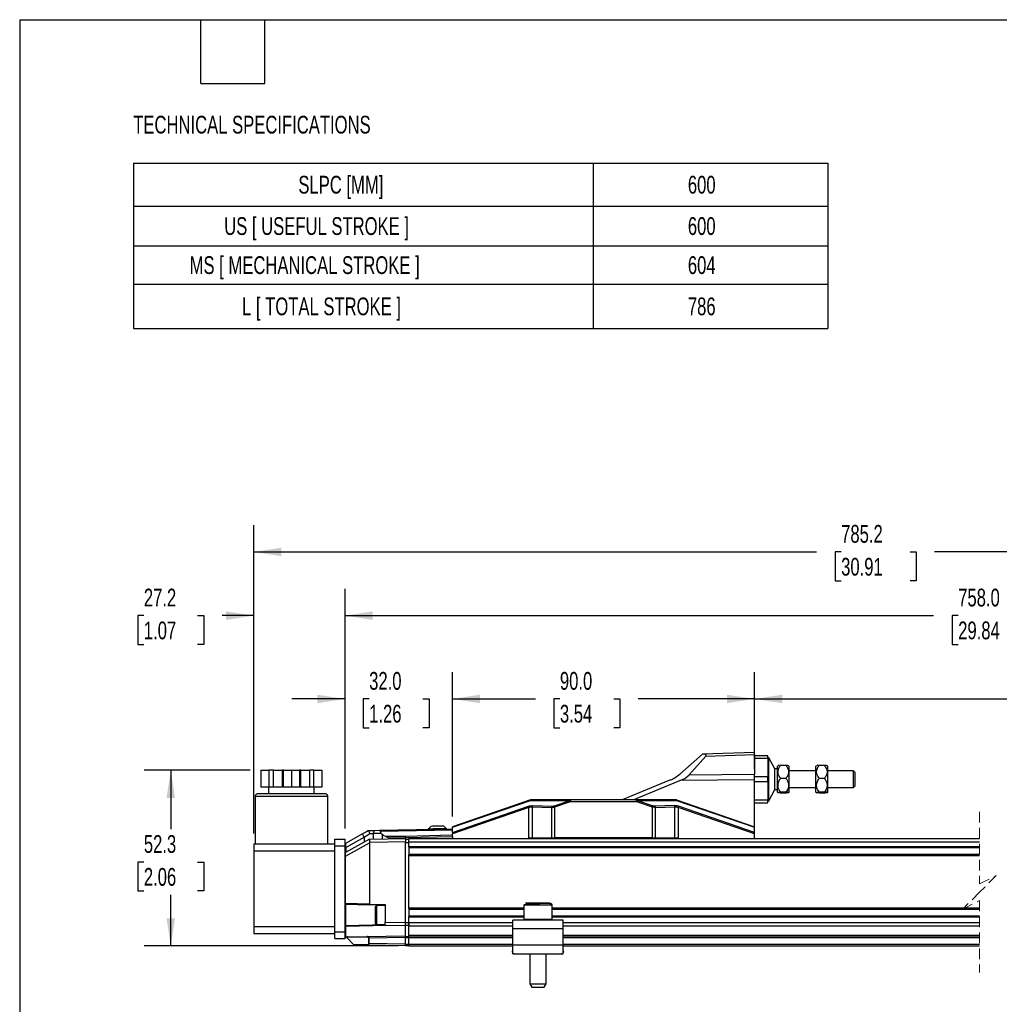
# Model space of a CAD drawing. Header units: millimetres. Extents: x 16 to 683, y 16 to 524.
# Tile 2 of 12: x 16 to 308, y 231 to 524. Entities that reach past the tile are written whole.
import ezdxf

# ---------------------------------------------------------------- set-up
doc = ezdxf.new("R2010")
doc.units = ezdxf.units.MM
doc.header["$LTSCALE"] = 2.5
doc.linetypes.add('HIDDEN', pattern=[1.905, 1.27, -0.635])
doc.layers.add('DIMENSIONS', color=140, linetype='Continuous', lineweight=25)
doc.layers.add('TEXT', color=140, linetype='Continuous', lineweight=25)
doc.styles.add('SLDTEXTSTYLE0', font='TXT', dxfattribs={"width": 0.7})
doc.dimstyles.new('SLDDIMSTYLE0', dxfattribs={"dimtxt": 5.39502, "dimasz": 8.255, "dimexe": 0, "dimexo": 0.0625, "dimgap": 1.348755, "dimtad": 0, "dimtih": 1, "dimtoh": 1, "dimrnd": 1e-09, "dimzin": 4, "dimdsep": 46, "dimtxsty": 'SLDTEXTSTYLE0', "dimsah": 1, "dimcen": 0.09, "dimadec": 0, "dimazin": 1, "dimtfac": 1, "dimtmove": 0, "dimatfit": 0, "dimfxl": 0, "dimfrac": 2, "dimtolj": 1, "dimtzin": 12, "dimarcsym": 0})
doc.dimstyles.new('SLDDIMSTYLE1', dxfattribs={"dimtxt": 5.39502, "dimasz": 8.255, "dimexe": 0, "dimexo": 0.0625, "dimgap": 1.348755, "dimtad": 0, "dimtih": 1, "dimtoh": 1, "dimrnd": 1e-09, "dimzin": 4, "dimdsep": 46, "dimtxsty": 'SLDTEXTSTYLE0', "dimsah": 1, "dimcen": 0.09, "dimadec": 0, "dimazin": 1, "dimtfac": 1, "dimtofl": 0, "dimtmove": 0, "dimatfit": 3, "dimfxl": 0, "dimfrac": 2, "dimtolj": 1, "dimtzin": 12, "dimarcsym": 0})
doc.dimstyles.new('SLDDIMSTYLE2', dxfattribs={"dimtxt": 5.39502, "dimasz": 8.255, "dimexe": 0, "dimexo": 0.0625, "dimgap": 1.348755, "dimtad": 0, "dimtih": 1, "dimtoh": 1, "dimrnd": 1e-09, "dimzin": 12, "dimdsep": 46, "dimtxsty": 'SLDTEXTSTYLE0', "dimsah": 1, "dimcen": 0.09, "dimadec": 0, "dimazin": 3, "dimtfac": 1, "dimtofl": 0, "dimtmove": 0, "dimatfit": 3, "dimfxl": 0, "dimfrac": 2, "dimtolj": 1, "dimtzin": 12, "dimarcsym": 0})
doc.dimstyles.new('SLDDIMSTYLE3', dxfattribs={"dimtxt": 5.39502, "dimasz": 8.255, "dimexe": 0, "dimexo": 0.0625, "dimgap": 1.348755, "dimtad": 0, "dimtih": 1, "dimtoh": 1, "dimrnd": 1e-09, "dimzin": 12, "dimdsep": 46, "dimtxsty": 'SLDTEXTSTYLE0', "dimsah": 1, "dimcen": 0.09, "dimadec": 0, "dimazin": 3, "dimtfac": 1, "dimtmove": 0, "dimatfit": 0, "dimfxl": 0, "dimfrac": 2, "dimtolj": 1, "dimtzin": 12, "dimarcsym": 0})

# ---------------------------------------------------------------- blocks, each defined once
blk = doc.blocks.new('SW_TABLEANNOTATION_0')
at = {"layer": 'DIMENSIONS', "color": 0}
for p, q in [((0, 0), (0, -12.74)), ((0, 0), (136.89, 0)), ((136.89, 0), (136.89, -12.74)), ((136.89, 0), (206.81, 0)), ((206.81, 0), (206.81, -12.74)), ((0, -12.74), (0, -24.64)), ((0, -12.74), (136.89, -12.74)), ((136.89, -12.74), (136.89, -24.64)), ((136.89, -12.74), (206.81, -12.74)), ((206.81, -12.74), (206.81, -24.64)), ((0, -24.64), (0, -36.01)), ((0, -24.64), (136.89, -24.64)), ((136.89, -24.64), (136.89, -36.01)), ((136.89, -24.64), (206.81, -24.64)), ((206.81, -24.64), (206.81, -36.01)), ((0, -36.01), (0, -49.21)), ((0, -36.01), (136.89, -36.01)), ((136.89, -36.01), (136.89, -49.21)), ((136.89, -36.01), (206.81, -36.01)), ((206.81, -36.01), (206.81, -49.21)), ((0, -49.21), (136.89, -49.21)), ((136.89, -49.21), (206.81, -49.21))]:
    blk.add_line(p, q, dxfattribs=at)
at = {"layer": 'DIMENSIONS', "color": 0, "attachment_point": 1, "style": 'SLDTEXTSTYLE0'}
for s, insert, char_height in [('SLPC [MM]', (49.09, -3.74), 5.292), ('600', (165.12, -3.74), 5.292), ('US [ USEFUL STROKE ]', (27, -16.06), 5.2917), ('600', (165.12, -16.06), 5.292), ('MS [ MECHANICAL STROKE ]', (16.7, -27.69), 5.2917), ('604', (165.12, -27.69), 5.292), ('L [ TOTAL STROKE ]', (32.32, -39.98), 5.2917), ('786', (165.12, -39.98), 5.292)]:
    blk.add_mtext(s, dxfattribs=dict(at, insert=insert, char_height=char_height))
blk = doc.blocks.new('_D')
at = {"layer": 'DIMENSIONS'}
for p, q in [((112.79, 282.96), (112.79, 329.49)), ((144.79, 286.49), (144.79, 329.49)), ((112.79, 321.55), (96.91, 321.55)), ((119.98, 321.55), (118.17, 321.55)), ((118.17, 321.55), (118.17, 312.98)), ((136.01, 321.55), (137.82, 321.55)), ((137.82, 321.55), (137.82, 312.98)), ((144.79, 321.55), (160.66, 321.55)), ((118.17, 312.98), (119.98, 312.98)), ((137.82, 312.98), (136.01, 312.98))]:
    blk.add_line(p, q, dxfattribs=at)
for points in [[(112.79, 321.55), (104.53, 322.82), (104.53, 320.28)], [(144.79, 321.55), (153.04, 320.28), (153.04, 322.82)]]:
    blk.add_solid(points, dxfattribs=at)
at = {"layer": 'DIMENSIONS', "char_height": 5.292, "attachment_point": 1, "style": 'SLDTEXTSTYLE0'}
for s, insert in [('32.0', (119.98, 329.58)), ('1.26', (119.98, 319.8))]:
    blk.add_mtext(s, dxfattribs=dict(at, insert=insert))
blk = doc.blocks.new('_D_1')
at = {"layer": 'DIMENSIONS'}
for p, q in [((144.79, 286.49), (144.79, 329.49)), ((234.79, 300.64), (234.79, 329.49)), ((144.79, 321.55), (169.49, 321.55)), ((176.8, 321.55), (174.99, 321.55)), ((174.99, 321.55), (174.99, 312.98)), ((192.83, 321.55), (194.64, 321.55)), ((194.64, 321.55), (194.64, 312.98)), ((234.79, 321.55), (200.14, 321.55)), ((174.99, 312.98), (176.8, 312.98)), ((194.64, 312.98), (192.83, 312.98))]:
    blk.add_line(p, q, dxfattribs=at)
for points in [[(144.79, 321.55), (153.04, 320.28), (153.04, 322.82)], [(234.79, 321.55), (226.53, 322.82), (226.53, 320.28)]]:
    blk.add_solid(points, dxfattribs=at)
at = {"layer": 'DIMENSIONS', "char_height": 5.292, "attachment_point": 1, "style": 'SLDTEXTSTYLE0'}
for s, insert in [('90.0', (176.8, 329.58)), ('3.54', (176.8, 319.8))]:
    blk.add_mtext(s, dxfattribs=dict(at, insert=insert))
blk = doc.blocks.new('_D_2')
at = {"layer": 'DIMENSIONS'}
for p, q in [((234.79, 300.64), (234.79, 329.49)), ((476.88, 285.71), (476.88, 329.49)), ((413.85, 325.08), (410.32, 318.03)), ((415.61, 321.55), (413.85, 325.08)), ((234.79, 321.55), (329.72, 321.55)), ((337.03, 321.55), (335.22, 321.55)), ((335.22, 321.55), (335.22, 312.98)), ((357.55, 321.55), (359.36, 321.55)), ((359.36, 321.55), (359.36, 312.98)), ((408.56, 321.55), (364.86, 321.55)), ((410.32, 318.03), (408.56, 321.55)), ((476.88, 321.55), (415.61, 321.55)), ((335.22, 312.98), (337.03, 312.98)), ((359.36, 312.98), (357.55, 312.98))]:
    blk.add_line(p, q, dxfattribs=at)
for points in [[(234.79, 321.55), (243.04, 320.28), (243.04, 322.82)], [(476.88, 321.55), (468.62, 322.82), (468.62, 320.28)]]:
    blk.add_solid(points, dxfattribs=at)
at = {"layer": 'DIMENSIONS', "char_height": 5.292, "attachment_point": 1, "style": 'SLDTEXTSTYLE0'}
for s, insert in [('604.0', (337.03, 329.58)), ('23.78', (337.03, 319.8))]:
    blk.add_mtext(s, dxfattribs=dict(at, insert=insert))
blk = doc.blocks.new('_D_3')
at = {"layer": 'DIMENSIONS'}
for p, q in [((84.58, 300.29), (52.94, 300.29)), ((60.88, 300.29), (60.88, 282.74)), ((52.86, 272.96), (51.05, 272.96)), ((51.05, 272.96), (51.05, 264.38)), ((68.89, 272.96), (70.71, 272.96)), ((70.71, 272.96), (70.71, 264.38)), ((51.05, 264.38), (52.86, 264.38)), ((70.71, 264.38), (68.89, 264.38)), ((60.88, 247.97), (60.88, 263.18)), ((128.61, 247.97), (52.94, 247.97))]:
    blk.add_line(p, q, dxfattribs=at)
for points in [[(60.88, 300.29), (59.61, 292.03), (62.15, 292.03)], [(60.88, 247.97), (62.15, 256.23), (59.61, 256.23)]]:
    blk.add_solid(points, dxfattribs=at)
at = {"layer": 'DIMENSIONS', "char_height": 5.292, "attachment_point": 1, "style": 'SLDTEXTSTYLE0'}
for s, insert in [('52.3', (52.86, 280.99)), ('2.06', (52.86, 271.2))]:
    blk.add_mtext(s, dxfattribs=dict(at, insert=insert))
blk = doc.blocks.new('_D_4')
at = {"layer": 'DIMENSIONS'}
for p, q in [((85.59, 281.46), (85.59, 354.3)), ((112.79, 282.96), (112.79, 354.3)), ((52.86, 346.36), (51.05, 346.36)), ((51.05, 346.36), (51.05, 337.78)), ((68.89, 346.36), (70.71, 346.36)), ((70.71, 346.36), (70.71, 337.78)), ((85.59, 346.36), (76.2, 346.36)), ((112.79, 346.36), (128.66, 346.36)), ((51.05, 337.78), (52.86, 337.78)), ((70.71, 337.78), (68.89, 337.78))]:
    blk.add_line(p, q, dxfattribs=at)
for points in [[(85.59, 346.36), (77.33, 347.63), (77.33, 345.09)], [(112.79, 346.36), (121.04, 345.09), (121.04, 347.63)]]:
    blk.add_solid(points, dxfattribs=at)
at = {"layer": 'DIMENSIONS', "char_height": 5.292, "attachment_point": 1, "style": 'SLDTEXTSTYLE0'}
for s, insert in [('27.2', (52.86, 354.39)), ('1.07', (52.86, 344.61))]:
    blk.add_mtext(s, dxfattribs=dict(at, insert=insert))
blk = doc.blocks.new('_D_5')
at = {"layer": 'DIMENSIONS'}
for p, q in [((112.79, 282.96), (112.79, 354.3)), ((508.88, 278.78), (508.88, 354.3)), ((409.06, 349.89), (405.53, 342.83)), ((410.82, 346.36), (409.06, 349.89)), ((112.79, 346.36), (288.14, 346.36)), ((295.45, 346.36), (293.64, 346.36)), ((293.64, 346.36), (293.64, 337.78)), ((315.97, 346.36), (317.79, 346.36)), ((317.79, 346.36), (317.79, 337.78)), ((403.77, 346.36), (323.28, 346.36)), ((405.53, 342.83), (403.77, 346.36)), ((508.88, 346.36), (410.82, 346.36)), ((293.64, 337.78), (295.45, 337.78)), ((317.79, 337.78), (315.97, 337.78))]:
    blk.add_line(p, q, dxfattribs=at)
for points in [[(112.79, 346.36), (121.04, 345.09), (121.04, 347.63)], [(508.88, 346.36), (500.62, 347.63), (500.62, 345.09)]]:
    blk.add_solid(points, dxfattribs=at)
at = {"layer": 'DIMENSIONS', "char_height": 5.292, "attachment_point": 1, "style": 'SLDTEXTSTYLE0'}
for s, insert in [('758.0', (295.45, 354.39)), ('29.84', (295.45, 344.61))]:
    blk.add_mtext(s, dxfattribs=dict(at, insert=insert))
blk = doc.blocks.new('_D_6')
at = {"layer": 'DIMENSIONS'}
for p, q in [((85.59, 281.46), (85.59, 373.27)), ((508.88, 278.78), (508.88, 373.27)), ((388.1, 368.86), (386.33, 365.34)), ((391.62, 361.81), (388.1, 368.86)), ((85.59, 365.34), (253.27, 365.34)), ((260.58, 365.34), (258.77, 365.34)), ((258.77, 365.34), (258.77, 356.76)), ((281.1, 365.34), (282.91, 365.34)), ((282.91, 365.34), (282.91, 356.76)), ((386.33, 365.34), (288.41, 365.34)), ((393.39, 365.34), (391.62, 361.81)), ((508.88, 365.34), (393.39, 365.34)), ((258.77, 356.76), (260.58, 356.76)), ((282.91, 356.76), (281.1, 356.76))]:
    blk.add_line(p, q, dxfattribs=at)
for points in [[(85.59, 365.34), (93.84, 364.07), (93.84, 366.61)], [(508.88, 365.34), (500.62, 366.61), (500.62, 364.07)]]:
    blk.add_solid(points, dxfattribs=at)
at = {"layer": 'DIMENSIONS', "char_height": 5.292, "attachment_point": 1, "style": 'SLDTEXTSTYLE0'}
for s, insert in [('785.2', (260.58, 373.37)), ('30.91', (260.58, 363.58))]:
    blk.add_mtext(s, dxfattribs=dict(at, insert=insert))

msp = doc.modelspace()

# ---------------------------------------------------------------- linework, layer by layer
for p, q in [((219.243, 305.078), (212.502, 299.164)), ((219.247, 305.081), (219.243, 305.078)), ((234.788, 305.624), (219.247, 305.081)), ((220.307, 304.536), (234.788, 305.042)), ((234.788, 305.042), (234.788, 305.624)), ((234.788, 305.042), (234.788, 299.009)), ((215.247, 298.82), (220.307, 304.536)), ((238.788, 304.643), (234.788, 304.643)), ((234.788, 303.921), (238.788, 303.921)), ((238.788, 303.921), (238.788, 304.643)), ((239.088, 304.043), (238.788, 304.043)), ((238.788, 303.921), (238.788, 298.365)), ((240.823, 300.74), (239.088, 304.043)), ((239.088, 297.643), (239.088, 304.043)), ((87.758, 300.287), (87.758, 295.287)), ((87.758, 300.287), (90.133, 300.287)), ((90.133, 300.287), (90.133, 295.287)), ((91.499, 300.287), (90.133, 300.287)), ((91.499, 295.287), (91.499, 300.287)), ((91.499, 300.287), (94.097, 300.287)), ((94.097, 300.287), (94.097, 295.287)), ((94.463, 300.287), (94.097, 300.287)), ((94.463, 295.287), (94.463, 300.287)), ((94.463, 300.287), (96.838, 300.287)), ((96.838, 300.287), (96.838, 295.287)), ((96.838, 300.287), (99.213, 300.287)), ((99.213, 300.287), (99.213, 295.287)), ((99.579, 300.287), (99.213, 300.287)), ((99.579, 295.287), (99.579, 300.287)), ((99.579, 300.287), (102.177, 300.287)), ((102.177, 300.287), (102.177, 295.287)), ((103.543, 300.287), (102.177, 300.287)), ((103.543, 295.287), (103.543, 300.287)), ((103.543, 300.287), (105.918, 300.287)), ((105.918, 300.287), (105.918, 295.287)), ((241.588, 300.74), (240.823, 300.74)), ((240.823, 297.643), (240.823, 300.74)), ((241.805, 301.671), (241.588, 301.495)), ((241.588, 293.791), (241.588, 301.495)), ((244.141, 301.764), (242.534, 301.764)), ((245.088, 301.495), (244.87, 301.671)), ((245.088, 297.854), (245.088, 301.495)), ((253.088, 300.143), (245.088, 300.143)), ((253.305, 301.671), (253.088, 301.495)), ((253.088, 293.791), (253.088, 301.495)), ((255.641, 301.764), (254.034, 301.764)), ((256.588, 301.495), (256.37, 301.671)), ((256.588, 297.854), (256.588, 301.495)), ((264.288, 300.143), (256.588, 300.143)), ((264.788, 299.643), (264.288, 300.143)), ((264.288, 297.643), (264.288, 300.143)), ((264.788, 297.643), (264.788, 299.643)), ((209.72, 297.436), (195.31, 291.493)), ((198.588, 291.493), (212.548, 297.25)), ((234.788, 297.466), (212.548, 297.25)), ((234.788, 299.009), (215.247, 298.82)), ((234.788, 297.466), (234.788, 299.009)), ((238.788, 298.365), (234.788, 298.365)), ((234.788, 283.473), (234.788, 297.466)), ((234.788, 296.921), (238.788, 296.921)), ((238.788, 296.921), (238.788, 298.365)), ((238.788, 296.921), (238.788, 291.365)), ((239.088, 291.243), (239.088, 297.643)), ((240.823, 294.546), (240.823, 297.643)), ((244.141, 297.896), (242.534, 297.896)), ((245.088, 293.791), (245.088, 297.854)), ((255.641, 297.896), (254.034, 297.896)), ((256.588, 293.791), (256.588, 297.854)), ((264.288, 295.143), (264.288, 297.643)), ((264.788, 295.643), (264.788, 297.643)), ((106.888, 293.287), (86.788, 293.287)), ((90.133, 295.287), (87.758, 295.287)), ((90.038, 295.287), (90.038, 293.287)), ((91.499, 295.287), (90.133, 295.287)), ((94.097, 295.287), (91.499, 295.287)), ((94.463, 295.287), (94.097, 295.287)), ((96.838, 295.287), (94.463, 295.287)), ((99.213, 295.287), (96.838, 295.287)), ((99.579, 295.287), (99.213, 295.287)), ((102.177, 295.287), (99.579, 295.287)), ((103.543, 295.287), (102.177, 295.287)), ((105.918, 295.287), (103.543, 295.287)), ((103.638, 293.287), (103.638, 295.287)), ((239.088, 291.243), (240.823, 294.546)), ((240.823, 294.546), (241.588, 294.546)), ((241.588, 293.791), (241.805, 293.615)), ((242.534, 293.523), (241.822, 293.617)), ((244.141, 293.776), (242.534, 293.776)), ((244.141, 293.523), (242.534, 293.523)), ((244.87, 293.615), (245.088, 293.791)), ((245.088, 295.143), (253.088, 295.143)), ((253.088, 293.791), (253.305, 293.615)), ((254.034, 293.523), (253.322, 293.617)), ((255.641, 293.776), (254.034, 293.776)), ((255.641, 293.523), (254.034, 293.523)), ((256.37, 293.615), (256.588, 293.791)), ((256.588, 295.143), (264.288, 295.143)), ((264.288, 295.143), (264.788, 295.643)), ((85.988, 292.487), (85.988, 278.287)), ((107.688, 292.487), (85.988, 292.487)), ((107.688, 278.287), (107.688, 292.487)), ((168.067, 291.493), (144.788, 283.471)), ((144.788, 283.316), (168.037, 291.328)), ((168.037, 291.328), (179.845, 291.328)), ((179.961, 291.493), (168.069, 291.493)), ((175.19, 289.723), (179.845, 291.328)), ((175.305, 289.389), (179.961, 290.993)), ((179.961, 291.493), (179.961, 290.993)), ((199.611, 291.493), (179.961, 291.493)), ((179.961, 290.993), (199.611, 290.993)), ((199.611, 290.993), (199.611, 291.493)), ((211.506, 291.493), (199.611, 291.493)), ((199.611, 290.993), (204.27, 289.388)), ((204.385, 289.723), (199.726, 291.328)), ((199.726, 291.328), (211.538, 291.328)), ((211.509, 291.493), (234.788, 283.473)), ((211.538, 291.328), (234.788, 283.318)), ((238.788, 291.365), (234.788, 291.365)), ((234.788, 290.643), (238.788, 290.643)), ((238.788, 290.643), (238.788, 291.365)), ((238.788, 291.243), (239.088, 291.243)), ((144.788, 281.774), (167.436, 289.579)), ((167.551, 289.245), (144.788, 281.4)), ((167.551, 280.193), (167.551, 289.245)), ((168.556, 289.435), (174.3, 289.253)), ((168.556, 289.435), (168.556, 280.193)), ((168.609, 289.769), (174.352, 289.587)), ((174.3, 289.253), (174.3, 280.193)), ((174.3, 289.253), (174.376, 289.252)), ((174.352, 289.587), (174.416, 289.586)), ((175.305, 280.193), (175.305, 289.389)), ((204.27, 289.388), (204.27, 280.193)), ((205.223, 289.587), (205.159, 289.586)), ((205.275, 289.253), (205.199, 289.252)), ((210.966, 289.769), (205.223, 289.587)), ((205.275, 289.253), (211.019, 289.435)), ((205.275, 280.193), (205.275, 289.253)), ((211.019, 280.193), (211.019, 289.435)), ((212.024, 289.245), (212.024, 280.193)), ((234.788, 281.403), (212.024, 289.245)), ((234.788, 281.777), (212.139, 289.579)), ((119.916, 282.28), (119.69, 282.276)), ((120.133, 281.469), (119.916, 282.28)), ((121.484, 282.307), (121.156, 281.469)), ((123.09, 282.335), (121.484, 282.307)), ((144.788, 282.714), (123.09, 282.335)), ((123.407, 282.165), (144.788, 282.538)), ((123.572, 281.469), (123.407, 282.165)), ((138.321, 283.601), (137.535, 282.787)), ((137.535, 282.787), (137.539, 282.587)), ((143.034, 282.883), (142.221, 283.669)), ((143.038, 282.683), (143.034, 282.883)), ((144.788, 283.316), (144.788, 283.471)), ((144.788, 281.774), (144.788, 283.316)), ((144.788, 281.774), (144.788, 281.4)), ((234.788, 283.318), (234.788, 283.473)), ((234.788, 281.777), (234.788, 283.318)), ((234.788, 281.403), (234.788, 281.777)), ((109.788, 279.787), (112.788, 279.787)), ((109.788, 277.787), (109.788, 279.787)), ((112.788, 277.787), (112.788, 279.787)), ((120.038, 279.786), (112.89, 275.782)), ((112.927, 274.67), (120.038, 278.652)), ((117.999, 281.328), (112.93, 278.485)), ((112.984, 277.296), (118.51, 280.394)), ((118.51, 280.394), (117.999, 281.328)), ((118.51, 280.394), (118.51, 278.93)), ((120.038, 279.786), (120.176, 279.788)), ((120.164, 278.788), (120.038, 278.652)), ((120.038, 278.652), (120.038, 260.45)), ((120.133, 281.469), (121.156, 281.469)), ((120.164, 278.788), (120.176, 279.788)), ((130.788, 278.973), (120.164, 278.788)), ((120.176, 279.788), (130.788, 279.973)), ((123.572, 281.469), (121.156, 281.469)), ((121.156, 281.469), (121.156, 279.805)), ((123.572, 281.469), (123.891, 281.182)), ((123.891, 281.182), (123.891, 279.853)), ((130.788, 280.616), (124.953, 280.574)), ((124.953, 280.574), (125.876, 280.227)), ((125.876, 280.227), (130.788, 280.262)), ((125.876, 279.888), (125.876, 280.227)), ((144.788, 280.961), (130.788, 280.616)), ((130.788, 280.262), (144.788, 280.608)), ((130.788, 280.262), (130.788, 279.973)), ((130.788, 279.973), (130.788, 278.973)), ((130.788, 279.788), (131.788, 279.788)), ((130.788, 254.953), (130.788, 278.973)), ((130.788, 278.824), (131.788, 278.824)), ((131.788, 279.973), (301.808, 279.973)), ((131.788, 278.973), (131.788, 279.973)), ((131.788, 278.973), (301.808, 278.973)), ((131.788, 277.623), (131.788, 278.973)), ((144.788, 280.608), (144.788, 281.4)), ((144.788, 280.608), (144.788, 279.973)), ((167.551, 280.193), (168.556, 280.193)), ((168.556, 280.193), (174.3, 280.193)), ((174.3, 280.193), (175.305, 280.193)), ((204.27, 280.193), (175.305, 280.193)), ((176.788, 279.973), (176.788, 280.193)), ((202.788, 280.193), (202.788, 279.973)), ((204.27, 280.193), (205.275, 280.193)), ((205.275, 280.193), (211.019, 280.193)), ((211.019, 280.193), (212.024, 280.193)), ((234.788, 279.973), (234.788, 281.403)), ((109.788, 278.287), (85.588, 278.287)), ((85.588, 278.287), (85.588, 276.287)), ((85.588, 276.287), (109.788, 276.287)), ((85.588, 276.287), (85.588, 253.687)), ((109.788, 277.787), (112.788, 277.787)), ((109.788, 252.187), (109.788, 277.787)), ((112.788, 252.187), (112.788, 277.787)), ((112.93, 278.485), (112.89, 278.463)), ((112.89, 274.656), (112.89, 275.782)), ((112.93, 278.485), (112.93, 277.278)), ((112.984, 277.296), (112.984, 275.835)), ((131.788, 277.623), (301.808, 277.623)), ((131.788, 277.473), (131.788, 277.623)), ((131.788, 277.473), (131.788, 275.073)), ((131.788, 277.273), (301.808, 277.273)), ((112.927, 260.635), (112.927, 274.67)), ((131.788, 275.273), (301.808, 275.273)), ((131.788, 274.923), (131.788, 275.073)), ((131.788, 274.923), (301.808, 274.923)), ((131.788, 259.323), (131.788, 274.923)), ((112.788, 260.635), (112.927, 260.635)), ((120.038, 260.45), (112.927, 260.635)), ((112.982, 260.435), (120.065, 260.25)), ((112.982, 253.922), (112.982, 260.435)), ((120.038, 260.45), (124.788, 260.326)), ((124.788, 260.126), (120.065, 260.25)), ((122.188, 259.978), (121.788, 259.578)), ((121.788, 259.578), (121.788, 254.778)), ((124.788, 259.978), (122.188, 259.978)), ((122.188, 259.978), (122.188, 254.378)), ((124.788, 260.326), (124.788, 255.058)), ((131.788, 259.323), (166.088, 259.323)), ((131.788, 259.173), (131.788, 259.323)), ((131.788, 259.173), (131.788, 256.773)), ((131.788, 258.973), (166.088, 258.973)), ((166.088, 260.173), (166.088, 255.873)), ((174.205, 260.173), (166.088, 260.173)), ((173.738, 260.673), (166.601, 260.673)), ((174.488, 260.173), (174.205, 260.173)), ((174.488, 255.873), (174.488, 260.173)), ((174.488, 259.323), (301.808, 259.323)), ((174.488, 258.973), (301.808, 258.973)), ((131.788, 256.973), (166.088, 256.973)), ((131.788, 256.623), (131.788, 256.773)), ((131.788, 256.623), (166.088, 256.623)), ((131.788, 254.973), (131.788, 256.623)), ((177.788, 255.673), (162.788, 255.673)), ((162.788, 253.173), (162.788, 255.673)), ((174.038, 255.873), (166.088, 255.873)), ((174.205, 255.873), (174.038, 255.873)), ((174.488, 255.873), (174.205, 255.873)), ((174.488, 256.973), (301.808, 256.973)), ((174.488, 256.623), (301.808, 256.623)), ((177.788, 253.173), (177.788, 255.673)), ((109.788, 253.687), (85.588, 253.687)), ((85.588, 253.687), (85.588, 251.687)), ((112.984, 253.722), (112.788, 253.722)), ((124.788, 254.237), (112.982, 253.922)), ((125.26, 254.05), (112.984, 253.722)), ((112.984, 250.772), (112.984, 253.722)), ((121.788, 254.778), (122.188, 254.378)), ((122.188, 254.378), (124.788, 254.378)), ((124.788, 254.058), (124.788, 255.058)), ((124.788, 255.058), (130.788, 254.953)), ((130.788, 253.953), (124.788, 254.058)), ((130.788, 254.988), (131.788, 254.988)), ((130.788, 254.138), (130.788, 254.988)), ((130.788, 254.138), (131.788, 254.138)), ((130.788, 250.968), (130.788, 253.953)), ((131.788, 254.988), (131.788, 254.138)), ((131.788, 253.973), (131.788, 254.973)), ((131.788, 254.973), (162.788, 254.973)), ((131.788, 253.973), (162.788, 253.973)), ((131.788, 251.223), (131.788, 253.973)), ((162.788, 253.173), (177.788, 253.173)), ((162.788, 248.173), (162.788, 253.173)), ((177.788, 254.973), (301.808, 254.973)), ((177.788, 253.973), (301.808, 253.973)), ((177.788, 248.173), (177.788, 253.173)), ((85.588, 251.687), (109.788, 251.687)), ((109.788, 252.187), (112.788, 252.187)), ((109.788, 250.187), (109.788, 252.187)), ((109.788, 250.187), (112.788, 250.187)), ((112.788, 250.187), (112.788, 252.187)), ((113.255, 250.501), (112.984, 250.772)), ((113.255, 250.501), (113.292, 250.464)), ((119.224, 250.568), (113.292, 250.464)), ((115.319, 248.437), (113.292, 250.464)), ((113.735, 250.671), (119.305, 250.768)), ((119.305, 250.768), (130.788, 250.968)), ((119.892, 248.657), (119.892, 250.28)), ((119.892, 250.28), (119.973, 250.28)), ((130.788, 250.468), (119.973, 250.28)), ((119.973, 248.657), (119.973, 250.28)), ((130.788, 250.823), (131.788, 250.823)), ((130.788, 250.474), (130.788, 250.823)), ((130.788, 250.474), (131.788, 250.474)), ((130.788, 250.468), (130.788, 250.474)), ((130.788, 248.468), (130.788, 250.468)), ((131.788, 250.973), (131.788, 251.223)), ((131.788, 251.223), (162.788, 251.223)), ((131.788, 250.973), (162.788, 250.973)), ((131.788, 250.473), (131.788, 250.973)), ((131.788, 248.473), (131.788, 250.473)), ((131.788, 250.473), (162.788, 250.473)), ((177.788, 251.223), (301.808, 251.223)), ((177.788, 250.973), (301.808, 250.973)), ((177.788, 250.473), (301.808, 250.473)), ((115.319, 248.437), (119.224, 248.369)), ((119.305, 248.169), (115.521, 248.235)), ((130.788, 247.968), (119.305, 248.169)), ((119.892, 248.657), (119.973, 248.657)), ((130.788, 248.468), (119.973, 248.657)), ((130.788, 248.473), (131.788, 248.473)), ((130.788, 248.123), (130.788, 248.473)), ((130.788, 247.968), (130.788, 248.468)), ((130.788, 248.123), (131.788, 248.123)), ((131.788, 247.973), (131.788, 248.473)), ((131.788, 248.473), (162.788, 248.473)), ((131.788, 247.973), (162.788, 247.973)), ((162.574, 246.216), (162.788, 246.493)), ((177.788, 248.173), (162.788, 248.173)), ((162.788, 245.673), (162.788, 248.173)), ((177.788, 248.473), (301.808, 248.473)), ((177.788, 245.673), (177.788, 248.173)), ((177.788, 247.973), (301.808, 247.973)), ((178.001, 246.216), (177.788, 246.493)), ((162.788, 246.052), (162.574, 246.216)), ((162.788, 245.673), (177.788, 245.673)), ((163.367, 245.606), (163.28, 245.673)), ((163.418, 245.673), (163.367, 245.606)), ((167.838, 245.673), (167.838, 236.712)), ((172.738, 236.712), (172.738, 245.673)), ((177.208, 245.606), (177.157, 245.673)), ((177.296, 245.673), (177.208, 245.606)), ((178.001, 246.216), (177.788, 246.052)), ((167.838, 236.712), (168.438, 235.673)), ((167.838, 236.712), (172.573, 236.712)), ((168.438, 235.673), (169.62, 235.673)), ((169.62, 235.673), (172.138, 235.673)), ((172.138, 235.673), (172.738, 236.712)), ((172.573, 236.712), (172.738, 236.712))]:
    msp.add_line(p, q)
at = {"color": 7, "linetype": 'HIDDEN', "lineweight": 18}
for p, q in [((301.808, 287.911), (301.808, 266.473)), ((301.808, 266.473), (306.808, 268.973)), ((306.808, 268.973), (301.808, 263.973)), ((301.808, 263.973), (296.808, 258.973)), ((296.808, 258.973), (301.808, 261.473)), ((301.808, 261.473), (301.808, 240.036))]:
    msp.add_line(p, q, dxfattribs=at)
at = {"flags": 128}
for points in [[(220.307, 304.536), (220.406, 304.723), (220.344, 304.876), (220.123, 304.988), (219.752, 305.056), (219.243, 305.078)], [(179.845, 291.328), (179.857, 291.365), (179.869, 291.398), (179.883, 291.426), (179.898, 291.45), (179.913, 291.469), (179.928, 291.482), (179.944, 291.491), (179.961, 291.493)], [(179.961, 290.993), (179.945, 291.04), (179.929, 291.085), (179.913, 291.13), (179.898, 291.174), (179.884, 291.216), (179.87, 291.256), (179.857, 291.293), (179.845, 291.328)], [(199.611, 291.493), (199.627, 291.491), (199.643, 291.482), (199.659, 291.469), (199.674, 291.45), (199.688, 291.426), (199.702, 291.398), (199.715, 291.365), (199.726, 291.328)], [(199.726, 291.328), (199.714, 291.293), (199.701, 291.256), (199.688, 291.216), (199.673, 291.174), (199.658, 291.13), (199.643, 291.085), (199.627, 291.04), (199.611, 290.993)], [(175.19, 289.723), (175.202, 289.689), (175.215, 289.652), (175.228, 289.612), (175.243, 289.57), (175.258, 289.526), (175.273, 289.481), (175.289, 289.435), (175.305, 289.389)], [(204.27, 289.388), (204.286, 289.435), (204.302, 289.481), (204.317, 289.526), (204.332, 289.569), (204.347, 289.611), (204.36, 289.651), (204.373, 289.688), (204.385, 289.723)], [(212.139, 289.579), (212.115, 289.508), (212.086, 289.426), (212.056, 289.337), (212.024, 289.245)], [(119.69, 282.276), (119.142, 281.968), (118.577, 281.652), (117.999, 281.328)], [(121.484, 282.307), (121.005, 282.299), (120.479, 282.289), (119.916, 282.28)], [(143.034, 282.883), (142.988, 282.882), (142.623, 282.876), (141.942, 282.864), (141.037, 282.848), (140.031, 282.831), (139.059, 282.814), (138.253, 282.8), (137.721, 282.79), (137.535, 282.787)], [(142.221, 283.669), (142.072, 283.666), (141.649, 283.659), (141.017, 283.648), (140.271, 283.635), (139.525, 283.622), (138.892, 283.611), (138.47, 283.604), (138.321, 283.601)], [(118.51, 280.394), (119.055, 280.755), (119.598, 281.115), (120.133, 281.469)], [(112.788, 277.226), (112.791, 277.236), (112.801, 277.246), (112.817, 277.255), (112.839, 277.263), (112.866, 277.269), (112.896, 277.275), (112.93, 277.278)], [(112.788, 274.609), (112.791, 274.618), (112.8, 274.628), (112.815, 274.636), (112.836, 274.644), (112.861, 274.651), (112.89, 274.656)], [(112.982, 260.435), (112.971, 260.439), (112.96, 260.451), (112.95, 260.469), (112.941, 260.494), (112.934, 260.524), (112.93, 260.559), (112.927, 260.596), (112.927, 260.635)], [(112.788, 250.968), (112.791, 250.965), (112.802, 250.953), (112.821, 250.935), (112.845, 250.911), (112.875, 250.881), (112.909, 250.847), (112.946, 250.81), (112.984, 250.772)]]:
    msp.add_lwpolyline(points, dxfattribs=at)
for centre, radius, start, end in [((205.907, 306.681), 10, 292.41228, 311.26148), ((209.953, 304.82), 8.002, 288.92389, 311.42761), ((168.258, 291.373), 0.226, 148.08457, 191.70298), ((168.121, 291.336), 0.165, 108.57058, 109.32382), ((211.53, 291.558), 0.0686, 250.14528, 251.96033), ((211.317, 291.373), 0.226, 348.31308, 31.88066), ((175.513, 289.234), 1.214, 163.08446, 179.10934), ((175.67, 289.268), 1.294, 165.756, 180.69867), ((203.907, 289.268), 1.292, 359.28403, 14.2507), ((204.062, 289.234), 1.214, 0.89887, 16.92668), ((112.987, 278.288), 0.2, 119.25999, 180.01578), ((112.988, 275.608), 0.2, 119.20308, 179.99407), ((112.917, 277.41), 0.133, 275.74903, 300.37331), ((112.988, 260.635), 0.2, 180.00181, 268.49624)]:
    msp.add_arc(centre, radius, start, end)
for points, knots in [([(242.534, 297.896), (242.234, 298.358), (241.752, 299.1), (241.759, 300.427), (242.15, 301.223), (242.461, 301.662), (242.534, 301.764)], [0, 0, 0, 0, 0.38341237, 0.61562309, 0.91076598, 1, 1, 1, 1]), ([(242.534, 301.764), (242.181, 301.833), (241.818, 301.905), (241.822, 301.656), (241.823, 301.649)], [0, 0, 0, 0, 0.9731491, 1, 1, 1, 1]), ([(244.853, 301.649), (244.853, 301.656), (244.856, 301.834), (244.425, 301.715), (244.206, 301.752), (244.141, 301.764)], [0, 0, 0, 0, 0.0269593, 0.7096225, 1, 1, 1, 1]), ([(244.141, 301.764), (244.441, 301.302), (244.923, 300.56), (244.916, 299.232), (244.525, 298.437), (244.214, 297.998), (244.141, 297.896)], [0, 0, 0, 0, 0.3834122, 0.6156237, 0.9107677, 1, 1, 1, 1]), ([(254.034, 297.896), (253.734, 298.358), (253.252, 299.1), (253.259, 300.427), (253.65, 301.223), (253.961, 301.662), (254.034, 301.764)], [0, 0, 0, 0, 0.3834124, 0.6156231, 0.910766, 1, 1, 1, 1]), ([(254.034, 301.764), (253.681, 301.833), (253.318, 301.905), (253.322, 301.656), (253.323, 301.649)], [0, 0, 0, 0, 0.9731491, 1, 1, 1, 1]), ([(256.353, 301.649), (256.353, 301.656), (256.356, 301.834), (255.925, 301.715), (255.706, 301.752), (255.641, 301.764)], [0, 0, 0, 0, 0.0269587, 0.7096083, 1, 1, 1, 1]), ([(255.641, 301.764), (255.941, 301.302), (256.423, 300.56), (256.416, 299.232), (256.025, 298.437), (255.714, 297.998), (255.641, 297.896)], [0, 0, 0, 0, 0.38341237, 0.61562309, 0.91076598, 1, 1, 1, 1]), ([(242.534, 293.776), (242.234, 294.27), (241.75, 295.068), (241.759, 296.466), (242.147, 297.316), (242.461, 297.788), (242.534, 297.896)], [0, 0, 0, 0, 0.3824013, 0.61673066, 0.91169913, 1, 1, 1, 1]), ([(244.141, 297.896), (244.441, 297.401), (244.925, 296.603), (244.916, 295.206), (244.528, 294.356), (244.214, 293.884), (244.141, 293.776)], [0, 0, 0, 0, 0.3824007, 0.6167309, 0.9117007, 1, 1, 1, 1]), ([(254.034, 293.776), (253.734, 294.27), (253.25, 295.068), (253.259, 296.466), (253.647, 297.316), (253.961, 297.788), (254.034, 297.896)], [0, 0, 0, 0, 0.3824013, 0.6167307, 0.9116991, 1, 1, 1, 1]), ([(255.641, 297.896), (255.941, 297.401), (256.425, 296.603), (256.416, 295.206), (256.028, 294.356), (255.714, 293.884), (255.641, 293.776)], [0, 0, 0, 0, 0.3824009, 0.6167303, 0.9116991, 1, 1, 1, 1]), ([(86.788, 293.287), (86.674, 293.273), (86.438, 293.244), (86.17, 293.027), (86.014, 292.758), (85.996, 292.575), (85.988, 292.487)], [0, 0, 0, 0, 0.270274, 0.5624304, 0.7897345, 1, 1, 1, 1]), ([(107.688, 292.487), (107.673, 292.601), (107.644, 292.837), (107.428, 293.105), (107.159, 293.261), (106.976, 293.279), (106.888, 293.287)], [0, 0, 0, 0, 0.2702616, 0.5624343, 0.7897303, 1, 1, 1, 1]), ([(241.823, 293.637), (241.822, 293.652), (241.814, 293.842), (242.249, 293.728), (242.468, 293.765), (242.534, 293.776)], [0, 0, 0, 0, 0.0578157, 0.718817, 1, 1, 1, 1]), ([(244.141, 293.776), (244.491, 293.842), (244.861, 293.912), (244.853, 293.652), (244.853, 293.637)], [0, 0, 0, 0, 0.9422891, 1, 1, 1, 1]), ([(244.852, 293.617), (244.687, 293.589), (244.451, 293.55), (244.213, 293.529), (244.141, 293.523)], [0, 0, 0, 0, 0.7015773, 1, 1, 1, 1]), ([(253.323, 293.637), (253.322, 293.652), (253.314, 293.842), (253.749, 293.728), (253.968, 293.765), (254.034, 293.776)], [0, 0, 0, 0, 0.0578157, 0.718817, 1, 1, 1, 1]), ([(255.641, 293.776), (255.981, 293.846), (256.351, 293.922), (256.36, 293.453), (255.928, 293.571), (255.707, 293.534), (255.641, 293.523)], [0, 0, 0, 0, 0.4787289, 0.5213106, 0.8571413, 1, 1, 1, 1]), ([(167.436, 289.579), (167.633, 289.639), (168.015, 289.756), (168.415, 289.765), (168.609, 289.769)], [0, 0, 0, 0, 0.5147541, 1, 1, 1, 1]), ([(167.436, 289.579), (167.444, 289.555), (167.462, 289.504), (167.489, 289.423), (167.52, 289.336), (167.54, 289.276), (167.551, 289.245)], [0, 0, 0, 0, 0.2142955, 0.4587957, 0.7241093, 1, 1, 1, 1]), ([(167.551, 289.245), (167.72, 289.305), (168.046, 289.42), (168.391, 289.43), (168.556, 289.435)], [0, 0, 0, 0, 0.51916833, 1, 1, 1, 1]), ([(168.609, 289.769), (168.595, 289.718), (168.566, 289.608), (168.56, 289.495), (168.556, 289.435)], [0, 0, 0, 0, 0.4700678, 1, 1, 1, 1]), ([(174.376, 289.252), (174.529, 289.258), (174.844, 289.271), (175.149, 289.349), (175.305, 289.389)], [0, 0, 0, 0, 0.486586, 1, 1, 1, 1]), ([(174.416, 289.586), (174.544, 289.593), (174.808, 289.606), (175.06, 289.683), (175.19, 289.723)], [0, 0, 0, 0, 0.4864471, 1, 1, 1, 1]), ([(205.199, 289.252), (205.046, 289.258), (204.732, 289.271), (204.427, 289.348), (204.27, 289.388)], [0, 0, 0, 0, 0.4865715, 1, 1, 1, 1]), ([(205.159, 289.586), (205.031, 289.592), (204.767, 289.605), (204.515, 289.683), (204.385, 289.723)], [0, 0, 0, 0, 0.4864317, 1, 1, 1, 1]), ([(212.139, 289.579), (211.942, 289.639), (211.56, 289.756), (211.16, 289.765), (210.966, 289.769)], [0, 0, 0, 0, 0.5147244, 1, 1, 1, 1]), ([(211.019, 289.435), (211.016, 289.495), (211.009, 289.608), (210.98, 289.718), (210.966, 289.769)], [0, 0, 0, 0, 0.5299442, 1, 1, 1, 1]), ([(211.019, 289.435), (211.185, 289.43), (211.53, 289.42), (211.855, 289.305), (212.024, 289.245)], [0, 0, 0, 0, 0.48085173, 1, 1, 1, 1]), ([(123.09, 282.335), (123.165, 282.331), (123.269, 282.326), (123.377, 282.244), (123.397, 282.191), (123.407, 282.165)], [0, 0, 0, 0, 0.5651944, 0.7895214, 1, 1, 1, 1]), ([(144.788, 282.538), (144.788, 282.581), (144.788, 282.64), (144.788, 282.698), (144.788, 282.714)], [0, 0, 0, 0, 0.7401121, 1, 1, 1, 1]), ([(124.953, 280.574), (124.763, 280.645), (124.377, 280.791), (124.055, 281.05), (123.891, 281.182)], [0, 0, 0, 0, 0.490994, 1, 1, 1, 1]), ([(130.788, 280.262), (130.787, 280.295), (130.787, 280.359), (130.787, 280.451), (130.787, 280.536), (130.787, 280.591), (130.788, 280.616)], [0, 0, 0, 0, 0.27589721, 0.54119252, 0.7856918, 1, 1, 1, 1]), ([(144.788, 280.608), (144.788, 280.64), (144.787, 280.704), (144.787, 280.797), (144.787, 280.882), (144.787, 280.936), (144.788, 280.961)], [0, 0, 0, 0, 0.275894, 0.5411871, 0.7856874, 1, 1, 1, 1]), ([(112.927, 274.67), (112.921, 274.666), (112.909, 274.66), (112.896, 274.657), (112.89, 274.656)], [0, 0, 0, 0, 0.5279503, 1, 1, 1, 1]), ([(120.038, 260.45), (120.037, 260.425), (120.037, 260.388), (120.04, 260.341), (120.043, 260.306), (120.049, 260.278), (120.055, 260.256), (120.062, 260.251), (120.065, 260.25)], [0, 0, 0, 0, 0.36097956, 0.53199149, 0.68641726, 0.87593012, 0.95265021, 1, 1, 1, 1]), ([(166.323, 260.267), (166.316, 260.266), (166.232, 260.257), (166.157, 260.213), (166.088, 260.173)], [0, 0, 0, 0, 0.0794595, 1, 1, 1, 1]), ([(173.738, 260.673), (173.629, 260.671), (173.292, 260.663), (172.579, 260.631), (171.731, 260.598), (170.84, 260.56), (170.046, 260.527), (169.224, 260.489), (168.429, 260.45), (167.711, 260.406), (167.017, 260.361), (166.569, 260.3), (166.323, 260.267)], [0, 0, 0, 0, 0.0443649, 0.1358208, 0.2882999, 0.3869138, 0.4959886, 0.6092578, 0.7190294, 0.8177444, 0.8995479, 1, 1, 1, 1]), ([(174.488, 260.173), (174.474, 260.238), (174.444, 260.382), (174.257, 260.545), (174.015, 260.654), (173.831, 260.667), (173.738, 260.673)], [0, 0, 0, 0, 0.1964547, 0.4404602, 0.7183687, 1, 1, 1, 1]), ([(173.738, 260.673), (173.805, 260.664), (173.944, 260.645), (174.1, 260.508), (174.19, 260.341), (174.2, 260.228), (174.205, 260.173)], [0, 0, 0, 0, 0.2616744, 0.5513085, 0.7828343, 1, 1, 1, 1]), ([(174.205, 255.873), (174.201, 255.845), (174.195, 255.787), (174.145, 255.72), (174.082, 255.68), (174.039, 255.675), (174.018, 255.673)], [0, 0, 0, 0, 0.2787416, 0.573603, 0.7966892, 1, 1, 1, 1]), ([(174.163, 255.686), (174.163, 255.686), (174.162, 255.687), (174.165, 255.69), (174.167, 255.691), (174.169, 255.693), (174.171, 255.694), (174.174, 255.695), (174.177, 255.697), (174.181, 255.699), (174.199, 255.706), (174.256, 255.725), (174.372, 255.756), (174.445, 255.83), (174.488, 255.873)], [0, 0, 0, 0, 0.0002146, 0.0123334, 0.0173276, 0.0232347, 0.0300208, 0.0378445, 0.0465797, 0.0562372, 0.0782687, 0.1989879, 0.5292307, 1, 1, 1, 1]), ([(112.788, 253.722), (112.79, 253.746), (112.794, 253.785), (112.818, 253.83), (112.843, 253.862), (112.874, 253.888), (112.92, 253.913), (112.958, 253.918), (112.982, 253.922)], [0, 0, 0, 0, 0.2398259, 0.3686309, 0.500023, 0.631394, 0.7602158, 1, 1, 1, 1]), ([(112.984, 253.722), (112.983, 253.746), (112.983, 253.783), (112.982, 253.83), (112.981, 253.861), (112.981, 253.886), (112.981, 253.906), (112.982, 253.917), (112.982, 253.922)], [0, 0, 0, 0, 0.3675489, 0.5463301, 0.7061067, 0.8357511, 0.9289137, 1, 1, 1, 1]), ([(130.788, 253.953), (130.788, 253.979), (130.787, 254.076), (130.787, 254.282), (130.787, 254.59), (130.788, 254.826), (130.788, 254.953)], [0, 0, 0, 0, 0.0761177, 0.2928807, 0.6172967, 1, 1, 1, 1]), ([(113.735, 250.671), (113.629, 250.663), (113.48, 250.651), (113.331, 250.581), (113.277, 250.536), (113.262, 250.512), (113.255, 250.501)], [0, 0, 0, 0, 0.6006992, 0.8378887, 0.9271636, 1, 1, 1, 1]), ([(119.224, 250.568), (119.224, 250.594), (119.226, 250.642), (119.242, 250.703), (119.265, 250.754), (119.293, 250.764), (119.305, 250.768)], [0, 0, 0, 0, 0.3322923, 0.6236005, 0.8452162, 1, 1, 1, 1]), ([(119.892, 250.28), (119.891, 250.289), (119.891, 250.308), (119.878, 250.346), (119.845, 250.395), (119.781, 250.447), (119.584, 250.55), (119.387, 250.56), (119.224, 250.568)], [0, 0, 0, 0, 0.0353703, 0.0717941, 0.1530063, 0.2581256, 0.3861281, 1, 1, 1, 1]), ([(119.559, 250.734), (119.513, 250.741), (119.419, 250.756), (119.323, 250.754), (119.274, 250.753)], [0, 0, 0, 0, 0.4877582, 1, 1, 1, 1]), ([(119.559, 250.734), (119.559, 250.734), (119.489, 250.783), (119.397, 250.775), (119.305, 250.768)], [0, 0, 0, 0, 0.0001408, 1, 1, 1, 1]), ([(119.973, 250.28), (119.97, 250.311), (119.965, 250.376), (119.925, 250.469), (119.863, 250.557), (119.747, 250.662), (119.635, 250.705), (119.559, 250.734)], [0, 0, 0, 0, 0.1437745, 0.2952241, 0.4574961, 0.6336331, 1, 1, 1, 1]), ([(130.788, 250.468), (130.788, 250.532), (130.787, 250.65), (130.787, 250.804), (130.787, 250.907), (130.788, 250.956), (130.788, 250.968)], [0, 0, 0, 0, 0.38270445, 0.70711796, 0.92388052, 1, 1, 1, 1]), ([(115.319, 248.437), (115.346, 248.409), (115.385, 248.371), (115.432, 248.323), (115.461, 248.295), (115.485, 248.271), (115.503, 248.253), (115.515, 248.241), (115.52, 248.236), (115.521, 248.235)], [0, 0, 0, 0, 0.4059382, 0.571546, 0.7075584, 0.8314636, 0.9235236, 0.9805314, 1, 1, 1, 1]), ([(119.224, 248.369), (119.309, 248.371), (119.475, 248.376), (119.688, 248.435), (119.827, 248.517), (119.877, 248.589), (119.89, 248.628), (119.891, 248.647), (119.892, 248.657)], [0, 0, 0, 0, 0.3256583, 0.6339279, 0.8425592, 0.9255204, 0.9631277, 1, 1, 1, 1]), ([(119.224, 248.369), (119.224, 248.343), (119.226, 248.295), (119.242, 248.233), (119.265, 248.183), (119.293, 248.173), (119.305, 248.169)], [0, 0, 0, 0, 0.3322911, 0.6235984, 0.8452203, 1, 1, 1, 1]), ([(119.305, 248.169), (119.391, 248.174), (119.557, 248.185), (119.747, 248.276), (119.863, 248.379), (119.925, 248.467), (119.965, 248.561), (119.97, 248.626), (119.973, 248.657)], [0, 0, 0, 0, 0.2813102, 0.5446405, 0.6712289, 0.7878481, 0.896688, 1, 1, 1, 1])]:
    msp.add_open_spline(points, degree=3, knots=knots)
at = {"layer": 'TEXT'}
for p, q in [((15.875, 523.875), (682.625, 523.875)), ((15.875, 523.875), (15.875, 15.875)), ((69.85, 504.825), (69.85, 523.875)), ((88.9, 504.825), (88.9, 523.875)), ((69.85, 504.825), (88.9, 504.825))]:
    msp.add_line(p, q, dxfattribs=at)

# ---------------------------------------------------------------- block references
at = {"layer": 'DIMENSIONS'}
msp.add_blockref('SW_TABLEANNOTATION_0', (49.8, 481.108), dxfattribs=at)

# ---------------------------------------------------------------- texts
at = {"layer": 'DIMENSIONS', "insert": (49.698, 495.252), "char_height": 5.29167, "attachment_point": 1, "style": 'SLDTEXTSTYLE0'}
msp.add_mtext('TECHNICAL SPECIFICATIONS', dxfattribs=at)

# ---------------------------------------------------------------- dimensions: what is measured, and where the dimension line sits
at = {"layer": 'DIMENSIONS'}
for base, p1, p2, text, dimstyle, picture, middle in [((85.588, 365.337), (508.877, 275.608), (85.588, 278.287), '785.2', 'SLDDIMSTYLE2', '_D_6', (270.842, 365.337)), ((508.877, 346.359), (112.788, 279.787), (508.877, 275.608), '758.0', 'SLDDIMSTYLE1', '_D_5', (305.714, 346.359)), ((476.877, 321.554), (234.788, 297.466), (476.877, 282.538), '604.0', 'SLDDIMSTYLE1', '_D_2', (347.29, 321.554))]:
    dim = msp.add_linear_dim(base=base, p1=p1, p2=p2, text=text, dimstyle=dimstyle, dxfattribs=at)
    dim.commit()
    dim.dimension.update_dxf_attribs({"geometry": picture, "text_midpoint": middle, "dimtype": 160})
for base, p1, p2, dimstyle, picture, middle in [((85.588, 346.359), (112.788, 279.787), (85.588, 278.287), 'SLDDIMSTYLE3', '_D_4', (60.879, 346.359)), ((144.788, 321.554), (112.788, 279.787), (144.788, 283.316), 'SLDDIMSTYLE0', '_D', (127.997, 321.554)), ((234.788, 321.554), (144.788, 283.316), (234.788, 297.466), 'SLDDIMSTYLE1', '_D_1', (184.813, 321.554))]:
    dim = msp.add_linear_dim(base=base, p1=p1, p2=p2, dimstyle=dimstyle, dxfattribs=at)
    dim.commit()
    dim.dimension.update_dxf_attribs({"geometry": picture, "text_midpoint": middle, "dimtype": 160})
dim = msp.add_linear_dim(base=(60.879, 300.287), p1=(131.788, 247.973), p2=(87.758, 300.287), angle=90, dimstyle='SLDDIMSTYLE2', dxfattribs=at)
dim.commit()
dim.dimension.update_dxf_attribs({"geometry": '_D_3', "text_midpoint": (60.879, 272.958), "dimtype": 160})

doc.saveas('drawing.dxf')
